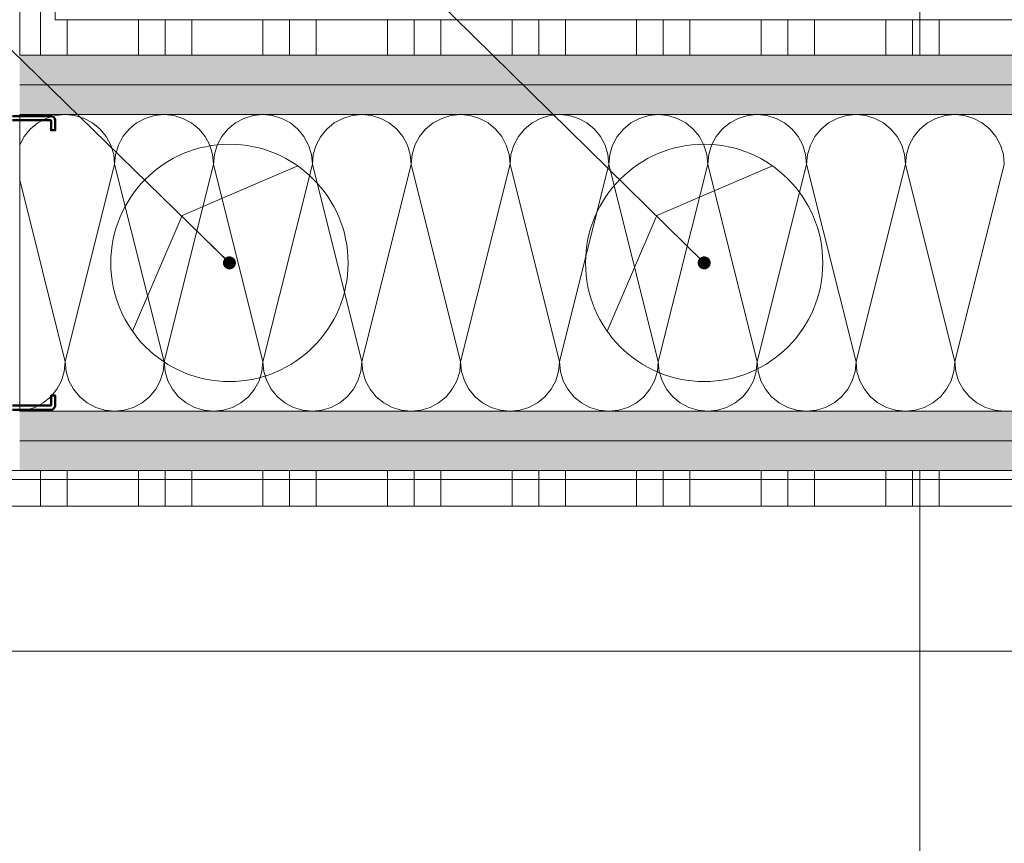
# Model space of a CAD drawing. Header units: metres. Extents: x -3.5 to 65.3, y -10.9 to 16.7.
# Tile 142 of 234: x 44.71 to 45.125, y 3.563 to 3.91. Entities that reach past the tile are written whole.
import ezdxf

# ---------------------------------------------------------------- set-up
doc = ezdxf.new("R2010")
doc.units = ezdxf.units.M
doc.header["$MEASUREMENT"] = 0
doc.linetypes.add('Wipeout_Contour', pattern=[1, 0, -1])
for name, color, linetype in [('102 - Bemaßung_ Beschriftung.Detail_ Ausschnitt', 7, 'Continuous'), ('654 - Abdeckung.Wand Belag', 7, 'Continuous'), ('660 - Unterkonstruktion.Trockenbau', 7, 'Continuous'), ('Abbruch_603 - Struktur.Bodenplatte_ Decke Roh', 7, 'Continuous'), ('Neubau_102 - Bemaßung_ Beschriftung.Detail_ Ausschnitt', 7, 'Continuous'), ('Neubau_603 - Struktur.Bodenplatte_ Decke Roh', 7, 'Continuous'), ('Neubau_606 - Struktur.Wand Innen Ausbau', 7, 'Continuous'), ('Neubau_650 - Abdeckung.Fußboden Aufbau', 7, 'Continuous')]:
    doc.layers.add(name, color=color, linetype=linetype)
doc.styles.add('ERSTELLTER_STIL_1', font='txt')
doc.linetypes.add('Abbruch 1', pattern='A,0,[1,2022.0244.A_L5A-PL07.13_iB_3.OG Detail - WC ( 4.27 - 4.28 )1.Shx,S=0.000793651,R=0,X=0,Y=0],-0.1,0', length=0.1)
doc.dimstyles.new('ERSTELLTER_STIL__1', dxfattribs={"dimtxt": 0.04, "dimasz": 0.02128, "dimexe": 0.18, "dimexo": 0.0625, "dimgap": 0, "dimtad": 1, "dimtih": 1, "dimtoh": 1, "dimzin": 0, "dimdsep": 46, "dimtxsty": 'ERSTELLTER_STIL_1', "dimblk": 'ARROWHEAD_2', "dimblk1": 'ARROWHEAD_2', "dimblk2": 'ARROWHEAD_2', "dimcen": 0.09, "dimse1": 1, "dimse2": 1, "dimclrd": 7, "dimclre": 7, "dimclrt": 7, "dimazin": 0, "dimtfac": 1, "dimtdec": 4, "dimtmove": 0, "dimatfit": 3, "dimfxl": 1, "dimtolj": 1, "dimtzin": 0, "dimarcsym": 0})
doc.dimstyles.new('ERSTELLTER_STIL__3', dxfattribs={"dimtxt": 0.04, "dimasz": 0.02128, "dimexe": 0.18, "dimexo": 0.0625, "dimgap": 0, "dimtad": 1, "dimzin": 0, "dimdsep": 46, "dimtxsty": 'ERSTELLTER_STIL_1', "dimblk": 'ARROWHEAD_2', "dimblk1": 'ARROWHEAD_2', "dimblk2": 'ARROWHEAD_2', "dimcen": 0.09, "dimse1": 1, "dimse2": 1, "dimclrd": 7, "dimclre": 7, "dimclrt": 7, "dimazin": 0, "dimtfac": 1, "dimtdec": 4, "dimtmove": 0, "dimatfit": 3, "dimfxl": 1, "dimtolj": 1, "dimtzin": 0, "dimarcsym": 0})
doc.dimstyles.new('ERSTELLTER_STIL__5', dxfattribs={"dimtxt": 0.04, "dimasz": 0.02128, "dimexe": 0.18, "dimexo": 0.0625, "dimgap": 0, "dimtad": 1, "dimtih": 1, "dimtoh": 1, "dimzin": 0, "dimdsep": 46, "dimtxsty": 'ERSTELLTER_STIL_1', "dimblk": 'ARROWHEAD_2', "dimblk1": 'ARROWHEAD_2', "dimblk2": 'ARROWHEAD_2', "dimcen": 0.09, "dimclrd": 7, "dimclre": 7, "dimclrt": 7, "dimazin": 0, "dimtfac": 1, "dimtdec": 4, "dimtmove": 0, "dimatfit": 3, "dimfxl": 1, "dimtolj": 1, "dimtzin": 0, "dimarcsym": 0})
doc.dimstyles.new('ERSTELLTER_STIL__7', dxfattribs={"dimtxt": 0.18, "dimasz": 0.010944, "dimexe": 0.18, "dimexo": 0.0625, "dimgap": 0, "dimtad": 0, "dimtih": 1, "dimtoh": 1, "dimdec": 4, "dimzin": 0, "dimdsep": 46, "dimcen": 0.09, "dimadec": 0, "dimazin": 0, "dimtfac": 1, "dimtdec": 4, "dimtmove": 0, "dimatfit": 3, "dimldrblk": 'ARROWHEAD_11', "dimfxl": 1, "dimtolj": 1, "dimtzin": 0, "dimarcsym": 0})
pattern_1 = [(45, (0, 0), (-0.0070710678, 0.0070710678), [0, -0.01])]

# ---------------------------------------------------------------- blocks, each defined once
blk = doc.blocks.new('*X1')
at = {"layer": 'Neubau_606 - Struktur.Wand Innen Ausbau', "color": 7, "linetype": 'Continuous', "lineweight": 5}
for p, q in [((44.7212, 3.86841), (44.71759, 3.86649)), ((44.7251, 3.8696), (44.7212, 3.86841)), ((44.72917, 3.87), (44.7251, 3.8696)), ((44.73323, 3.8696), (44.72917, 3.87)), ((44.73714, 3.86841), (44.73323, 3.8696)), ((44.74074, 3.86649), (44.73714, 3.86841)), ((44.76286, 3.86841), (44.75926, 3.86649)), ((44.76677, 3.8696), (44.76286, 3.86841)), ((44.77084, 3.87), (44.76677, 3.8696)), ((44.7749, 3.8696), (44.77084, 3.87)), ((44.77881, 3.86841), (44.7749, 3.8696)), ((44.78241, 3.86649), (44.77881, 3.86841)), ((44.80453, 3.86841), (44.80093, 3.86649)), ((44.80844, 3.8696), (44.80453, 3.86841)), ((44.8125, 3.87), (44.80844, 3.8696)), ((44.81657, 3.8696), (44.8125, 3.87)), ((44.82047, 3.86841), (44.81657, 3.8696)), ((44.82408, 3.86649), (44.82047, 3.86841)), ((44.8462, 3.86841), (44.84259, 3.86649)), ((44.8501, 3.8696), (44.8462, 3.86841)), ((44.85417, 3.87), (44.8501, 3.8696)), ((44.85823, 3.8696), (44.85417, 3.87)), ((44.86214, 3.86841), (44.85823, 3.8696)), ((44.86574, 3.86649), (44.86214, 3.86841)), ((44.88786, 3.86841), (44.88426, 3.86649)), ((44.89177, 3.8696), (44.88786, 3.86841)), ((44.89584, 3.87), (44.89177, 3.8696)), ((44.8999, 3.8696), (44.89584, 3.87)), ((44.90381, 3.86841), (44.8999, 3.8696)), ((44.90741, 3.86649), (44.90381, 3.86841)), ((44.92953, 3.86841), (44.92593, 3.86649)), ((44.93344, 3.8696), (44.92953, 3.86841)), ((44.9375, 3.87), (44.93344, 3.8696)), ((44.94157, 3.8696), (44.9375, 3.87)), ((44.94547, 3.86841), (44.94157, 3.8696)), ((44.94908, 3.86649), (44.94547, 3.86841)), ((44.9712, 3.86841), (44.96759, 3.86649)), ((44.9751, 3.8696), (44.9712, 3.86841)), ((44.97917, 3.87), (44.9751, 3.8696)), ((44.98323, 3.8696), (44.97917, 3.87)), ((44.98714, 3.86841), (44.98323, 3.8696)), ((44.99074, 3.86649), (44.98714, 3.86841)), ((45.01286, 3.86841), (45.00926, 3.86649)), ((45.01677, 3.8696), (45.01286, 3.86841)), ((45.02084, 3.87), (45.01677, 3.8696)), ((45.0249, 3.8696), (45.02084, 3.87)), ((45.02881, 3.86841), (45.0249, 3.8696)), ((45.03241, 3.86649), (45.02881, 3.86841)), ((45.05453, 3.86841), (45.05093, 3.86649)), ((45.05844, 3.8696), (45.05453, 3.86841)), ((45.0625, 3.87), (45.05844, 3.8696)), ((45.06657, 3.8696), (45.0625, 3.87)), ((45.07047, 3.86841), (45.06657, 3.8696)), ((45.07408, 3.86649), (45.07047, 3.86841)), ((45.0962, 3.86841), (45.09259, 3.86649)), ((45.1001, 3.8696), (45.0962, 3.86841)), ((45.10417, 3.87), (45.1001, 3.8696)), ((45.10823, 3.8696), (45.10417, 3.87)), ((45.11214, 3.86841), (45.10823, 3.8696)), ((45.11574, 3.86649), (45.11214, 3.86841)), ((44.71444, 3.8639), (44.71185, 3.86074)), ((44.71759, 3.86649), (44.71444, 3.8639)), ((44.7439, 3.8639), (44.74074, 3.86649)), ((44.74649, 3.86074), (44.7439, 3.8639)), ((44.7561, 3.8639), (44.75351, 3.86074)), ((44.75926, 3.86649), (44.7561, 3.8639)), ((44.78557, 3.8639), (44.78241, 3.86649)), ((44.78816, 3.86074), (44.78557, 3.8639)), ((44.79777, 3.8639), (44.79518, 3.86074)), ((44.80093, 3.86649), (44.79777, 3.8639)), ((44.82723, 3.8639), (44.82408, 3.86649)), ((44.82982, 3.86074), (44.82723, 3.8639)), ((44.83944, 3.8639), (44.83685, 3.86074)), ((44.84259, 3.86649), (44.83944, 3.8639)), ((44.8689, 3.8639), (44.86574, 3.86649)), ((44.87149, 3.86074), (44.8689, 3.8639)), ((44.8811, 3.8639), (44.87851, 3.86074)), ((44.88426, 3.86649), (44.8811, 3.8639)), ((44.91057, 3.8639), (44.90741, 3.86649)), ((44.91316, 3.86074), (44.91057, 3.8639)), ((44.92277, 3.8639), (44.92018, 3.86074)), ((44.92593, 3.86649), (44.92277, 3.8639)), ((44.95223, 3.8639), (44.94908, 3.86649)), ((44.95482, 3.86074), (44.95223, 3.8639)), ((44.96444, 3.8639), (44.96185, 3.86074)), ((44.96759, 3.86649), (44.96444, 3.8639)), ((44.9939, 3.8639), (44.99074, 3.86649)), ((44.99649, 3.86074), (44.9939, 3.8639)), ((45.0061, 3.8639), (45.00351, 3.86074)), ((45.00926, 3.86649), (45.0061, 3.8639)), ((45.03557, 3.8639), (45.03241, 3.86649)), ((45.03816, 3.86074), (45.03557, 3.8639)), ((45.04777, 3.8639), (45.04518, 3.86074)), ((45.05093, 3.86649), (45.04777, 3.8639)), ((45.07723, 3.8639), (45.07408, 3.86649)), ((45.07982, 3.86074), (45.07723, 3.8639)), ((45.08944, 3.8639), (45.08685, 3.86074)), ((45.09259, 3.86649), (45.08944, 3.8639)), ((45.1189, 3.8639), (45.11574, 3.86649)), ((45.12149, 3.86074), (45.1189, 3.8639)), ((44.71185, 3.86074), (44.70999, 3.85726)), ((44.74842, 3.85714), (44.74649, 3.86074)), ((44.75351, 3.86074), (44.75159, 3.85714)), ((44.79008, 3.85714), (44.78816, 3.86074)), ((44.79518, 3.86074), (44.79325, 3.85714)), ((44.83175, 3.85714), (44.82982, 3.86074)), ((44.83685, 3.86074), (44.83492, 3.85714)), ((44.87342, 3.85714), (44.87149, 3.86074)), ((44.87851, 3.86074), (44.87659, 3.85714)), ((44.91508, 3.85714), (44.91316, 3.86074)), ((44.92018, 3.86074), (44.91825, 3.85714)), ((44.95675, 3.85714), (44.95482, 3.86074)), ((44.96185, 3.86074), (44.95992, 3.85714)), ((44.99842, 3.85714), (44.99649, 3.86074)), ((45.00351, 3.86074), (45.00159, 3.85714)), ((45.04008, 3.85714), (45.03816, 3.86074)), ((45.04518, 3.86074), (45.04325, 3.85714)), ((45.08175, 3.85714), (45.07982, 3.86074)), ((45.08685, 3.86074), (45.08492, 3.85714)), ((45.12342, 3.85714), (45.12149, 3.86074)), ((44.7496, 3.85323), (44.74842, 3.85714)), ((44.75159, 3.85714), (44.7504, 3.85323)), ((44.79127, 3.85323), (44.79008, 3.85714)), ((44.79325, 3.85714), (44.79207, 3.85323)), ((44.83294, 3.85323), (44.83175, 3.85714)), ((44.83492, 3.85714), (44.83374, 3.85323)), ((44.8746, 3.85323), (44.87342, 3.85714)), ((44.87659, 3.85714), (44.8754, 3.85323)), ((44.91627, 3.85323), (44.91508, 3.85714)), ((44.91825, 3.85714), (44.91707, 3.85323)), ((44.95794, 3.85323), (44.95675, 3.85714)), ((44.95992, 3.85714), (44.95874, 3.85323)), ((44.9996, 3.85323), (44.99842, 3.85714)), ((45.00159, 3.85714), (45.0004, 3.85323)), ((45.04127, 3.85323), (45.04008, 3.85714)), ((45.04325, 3.85714), (45.04207, 3.85323)), ((45.08294, 3.85323), (45.08175, 3.85714)), ((45.08492, 3.85714), (45.08374, 3.85323)), ((45.1246, 3.85323), (45.12342, 3.85714)), ((44.75, 3.84916), (44.7496, 3.85323)), ((44.7504, 3.85323), (44.75, 3.84916)), ((44.79167, 3.84916), (44.79127, 3.85323)), ((44.79207, 3.85323), (44.79167, 3.84916)), ((44.83334, 3.84916), (44.83294, 3.85323)), ((44.83374, 3.85323), (44.83334, 3.84916)), ((44.875, 3.84916), (44.8746, 3.85323)), ((44.8754, 3.85323), (44.875, 3.84916)), ((44.91667, 3.84916), (44.91627, 3.85323)), ((44.91707, 3.85323), (44.91667, 3.84916)), ((44.95834, 3.84916), (44.95794, 3.85323)), ((44.95874, 3.85323), (44.95834, 3.84916)), ((45, 3.84916), (44.9996, 3.85323)), ((45.0004, 3.85323), (45, 3.84916)), ((45.04167, 3.84916), (45.04127, 3.85323)), ((45.04207, 3.85323), (45.04167, 3.84916)), ((45.08334, 3.84916), (45.08294, 3.85323)), ((45.08374, 3.85323), (45.08334, 3.84916)), ((45.125, 3.84916), (45.1246, 3.85323)), ((44.75, 3.84916), (44.72917, 3.76583)), ((44.75, 3.84916), (44.77084, 3.76583)), ((44.79167, 3.84916), (44.77084, 3.76583)), ((44.79167, 3.84916), (44.8125, 3.76583)), ((44.83334, 3.84916), (44.8125, 3.76583)), ((44.83334, 3.84916), (44.85417, 3.76583)), ((44.875, 3.84916), (44.85417, 3.76583)), ((44.875, 3.84916), (44.89584, 3.76583)), ((44.91667, 3.84916), (44.89584, 3.76583)), ((44.91667, 3.84916), (44.9375, 3.76583)), ((44.95834, 3.84916), (44.9375, 3.76583)), ((44.95834, 3.84916), (44.97917, 3.76583)), ((45, 3.84916), (44.97917, 3.76583)), ((45, 3.84916), (45.02084, 3.76583)), ((45.04167, 3.84916), (45.02084, 3.76583)), ((45.04167, 3.84916), (45.0625, 3.76583)), ((45.08334, 3.84916), (45.0625, 3.76583)), ((45.08334, 3.84916), (45.10417, 3.76583)), ((45.125, 3.84916), (45.10417, 3.76583)), ((44.70999, 3.84256), (44.72917, 3.76583)), ((44.72877, 3.76177), (44.72917, 3.76583)), ((44.72917, 3.76583), (44.72957, 3.76177)), ((44.77044, 3.76177), (44.77084, 3.76583)), ((44.77084, 3.76583), (44.77124, 3.76177)), ((44.8121, 3.76177), (44.8125, 3.76583)), ((44.8125, 3.76583), (44.8129, 3.76177)), ((44.85377, 3.76177), (44.85417, 3.76583)), ((44.85417, 3.76583), (44.85457, 3.76177)), ((44.89544, 3.76177), (44.89584, 3.76583)), ((44.89584, 3.76583), (44.89624, 3.76177)), ((44.9371, 3.76177), (44.9375, 3.76583)), ((44.9375, 3.76583), (44.9379, 3.76177)), ((44.97877, 3.76177), (44.97917, 3.76583)), ((44.97917, 3.76583), (44.97957, 3.76177)), ((45.02044, 3.76177), (45.02084, 3.76583)), ((45.02084, 3.76583), (45.02124, 3.76177)), ((45.0621, 3.76177), (45.0625, 3.76583)), ((45.0625, 3.76583), (45.0629, 3.76177)), ((45.10377, 3.76177), (45.10417, 3.76583)), ((45.10417, 3.76583), (45.10457, 3.76177)), ((44.72758, 3.75786), (44.72877, 3.76177)), ((44.72957, 3.76177), (44.73075, 3.75786)), ((44.76925, 3.75786), (44.77044, 3.76177)), ((44.77124, 3.76177), (44.77242, 3.75786)), ((44.81092, 3.75786), (44.8121, 3.76177)), ((44.8129, 3.76177), (44.81409, 3.75786)), ((44.85258, 3.75786), (44.85377, 3.76177)), ((44.85457, 3.76177), (44.85575, 3.75786)), ((44.89425, 3.75786), (44.89544, 3.76177)), ((44.89624, 3.76177), (44.89742, 3.75786)), ((44.93592, 3.75786), (44.9371, 3.76177)), ((44.9379, 3.76177), (44.93909, 3.75786)), ((44.97758, 3.75786), (44.97877, 3.76177)), ((44.97957, 3.76177), (44.98075, 3.75786)), ((45.01925, 3.75786), (45.02044, 3.76177)), ((45.02124, 3.76177), (45.02242, 3.75786)), ((45.06092, 3.75786), (45.0621, 3.76177)), ((45.0629, 3.76177), (45.06409, 3.75786)), ((45.10258, 3.75786), (45.10377, 3.76177)), ((45.10457, 3.76177), (45.10575, 3.75786)), ((44.72566, 3.75426), (44.72758, 3.75786)), ((44.73075, 3.75786), (44.73268, 3.75426)), ((44.76732, 3.75426), (44.76925, 3.75786)), ((44.77242, 3.75786), (44.77435, 3.75426)), ((44.80899, 3.75426), (44.81092, 3.75786)), ((44.81409, 3.75786), (44.81601, 3.75426)), ((44.85066, 3.75426), (44.85258, 3.75786)), ((44.85575, 3.75786), (44.85768, 3.75426)), ((44.89232, 3.75426), (44.89425, 3.75786)), ((44.89742, 3.75786), (44.89935, 3.75426)), ((44.93399, 3.75426), (44.93592, 3.75786)), ((44.93909, 3.75786), (44.94101, 3.75426)), ((44.97566, 3.75426), (44.97758, 3.75786)), ((44.98075, 3.75786), (44.98268, 3.75426)), ((45.01732, 3.75426), (45.01925, 3.75786)), ((45.02242, 3.75786), (45.02435, 3.75426)), ((45.05899, 3.75426), (45.06092, 3.75786)), ((45.06409, 3.75786), (45.06601, 3.75426)), ((45.10066, 3.75426), (45.10258, 3.75786)), ((45.10575, 3.75786), (45.10768, 3.75426)), ((44.72307, 3.7511), (44.72566, 3.75426)), ((44.73268, 3.75426), (44.73527, 3.7511)), ((44.76473, 3.7511), (44.76732, 3.75426)), ((44.77435, 3.75426), (44.77694, 3.7511)), ((44.8064, 3.7511), (44.80899, 3.75426)), ((44.81601, 3.75426), (44.8186, 3.7511)), ((44.84807, 3.7511), (44.85066, 3.75426)), ((44.85768, 3.75426), (44.86027, 3.7511)), ((44.88973, 3.7511), (44.89232, 3.75426)), ((44.89935, 3.75426), (44.90194, 3.7511)), ((44.9314, 3.7511), (44.93399, 3.75426)), ((44.94101, 3.75426), (44.9436, 3.7511)), ((44.97307, 3.7511), (44.97566, 3.75426)), ((44.98268, 3.75426), (44.98527, 3.7511)), ((45.01473, 3.7511), (45.01732, 3.75426)), ((45.02435, 3.75426), (45.02694, 3.7511)), ((45.0564, 3.7511), (45.05899, 3.75426)), ((45.06601, 3.75426), (45.0686, 3.7511)), ((45.09807, 3.7511), (45.10066, 3.75426)), ((45.10768, 3.75426), (45.11027, 3.7511)), ((44.71631, 3.74658), (44.71991, 3.74851)), ((44.71991, 3.74851), (44.72307, 3.7511)), ((44.73527, 3.7511), (44.73843, 3.74851)), ((44.73843, 3.74851), (44.74203, 3.74658)), ((44.75797, 3.74658), (44.76158, 3.74851)), ((44.76158, 3.74851), (44.76473, 3.7511)), ((44.77694, 3.7511), (44.78009, 3.74851)), ((44.78009, 3.74851), (44.7837, 3.74658)), ((44.79964, 3.74658), (44.80324, 3.74851)), ((44.80324, 3.74851), (44.8064, 3.7511)), ((44.8186, 3.7511), (44.82176, 3.74851)), ((44.82176, 3.74851), (44.82536, 3.74658)), ((44.84131, 3.74658), (44.84491, 3.74851)), ((44.84491, 3.74851), (44.84807, 3.7511)), ((44.86027, 3.7511), (44.86343, 3.74851)), ((44.86343, 3.74851), (44.86703, 3.74658)), ((44.88297, 3.74658), (44.88658, 3.74851)), ((44.88658, 3.74851), (44.88973, 3.7511)), ((44.90194, 3.7511), (44.90509, 3.74851)), ((44.90509, 3.74851), (44.9087, 3.74658)), ((44.92464, 3.74658), (44.92824, 3.74851)), ((44.92824, 3.74851), (44.9314, 3.7511)), ((44.9436, 3.7511), (44.94676, 3.74851)), ((44.94676, 3.74851), (44.95036, 3.74658)), ((44.96631, 3.74658), (44.96991, 3.74851)), ((44.96991, 3.74851), (44.97307, 3.7511)), ((44.98527, 3.7511), (44.98843, 3.74851)), ((44.98843, 3.74851), (44.99203, 3.74658)), ((45.00797, 3.74658), (45.01158, 3.74851)), ((45.01158, 3.74851), (45.01473, 3.7511)), ((45.02694, 3.7511), (45.03009, 3.74851)), ((45.03009, 3.74851), (45.0337, 3.74658)), ((45.04964, 3.74658), (45.05324, 3.74851)), ((45.05324, 3.74851), (45.0564, 3.7511)), ((45.0686, 3.7511), (45.07176, 3.74851)), ((45.07176, 3.74851), (45.07536, 3.74658)), ((45.09131, 3.74658), (45.09491, 3.74851)), ((45.09491, 3.74851), (45.09807, 3.7511)), ((45.11027, 3.7511), (45.11343, 3.74851)), ((45.11343, 3.74851), (45.11703, 3.74658)), ((44.70999, 3.74516), (44.7124, 3.7454)), ((44.7124, 3.7454), (44.71631, 3.74658)), ((44.74203, 3.74658), (44.74594, 3.7454)), ((44.74594, 3.7454), (44.75, 3.745)), ((44.75, 3.745), (44.75407, 3.7454)), ((44.75407, 3.7454), (44.75797, 3.74658)), ((44.7837, 3.74658), (44.7876, 3.7454)), ((44.7876, 3.7454), (44.79167, 3.745)), ((44.79167, 3.745), (44.79573, 3.7454)), ((44.79573, 3.7454), (44.79964, 3.74658)), ((44.82536, 3.74658), (44.82927, 3.7454)), ((44.82927, 3.7454), (44.83334, 3.745)), ((44.83334, 3.745), (44.8374, 3.7454)), ((44.8374, 3.7454), (44.84131, 3.74658)), ((44.86703, 3.74658), (44.87094, 3.7454)), ((44.87094, 3.7454), (44.875, 3.745)), ((44.875, 3.745), (44.87907, 3.7454)), ((44.87907, 3.7454), (44.88297, 3.74658)), ((44.9087, 3.74658), (44.9126, 3.7454)), ((44.9126, 3.7454), (44.91667, 3.745)), ((44.91667, 3.745), (44.92073, 3.7454)), ((44.92073, 3.7454), (44.92464, 3.74658)), ((44.95036, 3.74658), (44.95427, 3.7454)), ((44.95427, 3.7454), (44.95834, 3.745)), ((44.95834, 3.745), (44.9624, 3.7454)), ((44.9624, 3.7454), (44.96631, 3.74658)), ((44.99203, 3.74658), (44.99594, 3.7454)), ((44.99594, 3.7454), (45, 3.745)), ((45, 3.745), (45.00407, 3.7454)), ((45.00407, 3.7454), (45.00797, 3.74658)), ((45.0337, 3.74658), (45.0376, 3.7454)), ((45.0376, 3.7454), (45.04167, 3.745)), ((45.04167, 3.745), (45.04573, 3.7454)), ((45.04573, 3.7454), (45.04964, 3.74658)), ((45.07536, 3.74658), (45.07927, 3.7454)), ((45.07927, 3.7454), (45.08334, 3.745)), ((45.08334, 3.745), (45.0874, 3.7454)), ((45.0874, 3.7454), (45.09131, 3.74658)), ((45.11703, 3.74658), (45.12094, 3.7454)), ((45.12094, 3.7454), (45.125, 3.745))]:
    blk.add_line(p, q, dxfattribs=at)
blk = doc.blocks.new('*X117')
at = {"layer": '654 - Abdeckung.Wand Belag', "color": 7, "linetype": 'Continuous', "lineweight": 5}
for p, q in [((44.71875, 3.72), (44.71875, 3.705)), ((44.73, 3.72), (44.73, 3.705)), ((44.76, 3.72), (44.76, 3.705)), ((44.77125, 3.72), (44.77125, 3.705)), ((44.7825, 3.72), (44.7825, 3.705)), ((44.8125, 3.72), (44.8125, 3.705)), ((44.82375, 3.72), (44.82375, 3.705)), ((44.835, 3.72), (44.835, 3.705)), ((44.865, 3.72), (44.865, 3.705)), ((44.87625, 3.72), (44.87625, 3.705)), ((44.8875, 3.72), (44.8875, 3.705)), ((44.9175, 3.72), (44.9175, 3.705)), ((44.92875, 3.72), (44.92875, 3.705)), ((44.94, 3.72), (44.94, 3.705)), ((44.97, 3.72), (44.97, 3.705)), ((44.98125, 3.72), (44.98125, 3.705)), ((44.9925, 3.72), (44.9925, 3.705)), ((45.0225, 3.72), (45.0225, 3.705)), ((45.03375, 3.72), (45.03375, 3.705)), ((45.045, 3.72), (45.045, 3.705)), ((45.075, 3.72), (45.075, 3.705)), ((45.08625, 3.72), (45.08625, 3.705)), ((45.0975, 3.72), (45.0975, 3.705)), ((44.6775, 3.71625), (44.73, 3.71625)), ((44.73, 3.71625), (44.7825, 3.71625)), ((44.7825, 3.71625), (44.835, 3.71625)), ((44.835, 3.71625), (44.8875, 3.71625)), ((44.8875, 3.71625), (44.94, 3.71625)), ((44.94, 3.71625), (44.9925, 3.71625)), ((44.9925, 3.71625), (45.045, 3.71625)), ((45.045, 3.71625), (45.0975, 3.71625)), ((45.0975, 3.71625), (45.15, 3.71625)), ((44.6775, 3.705), (44.73, 3.705)), ((44.73, 3.705), (44.7825, 3.705)), ((44.7825, 3.705), (44.835, 3.705)), ((44.835, 3.705), (44.8875, 3.705)), ((44.8875, 3.705), (44.94, 3.705)), ((44.94, 3.705), (44.9925, 3.705)), ((44.9925, 3.705), (45.045, 3.705)), ((45.045, 3.705), (45.0975, 3.705)), ((45.0975, 3.705), (45.15, 3.705))]:
    blk.add_line(p, q, dxfattribs=at)
blk = doc.blocks.new('*X121')
at = {"layer": '654 - Abdeckung.Wand Belag', "color": 7, "linetype": 'Continuous', "lineweight": 5}
blk.add_line((44.71875, 3.90376), (44.71875, 3.895), dxfattribs=at)
blk = doc.blocks.new('*X122')
at = {"layer": '654 - Abdeckung.Wand Belag', "color": 7, "linetype": 'Continuous', "lineweight": 5}
blk.add_line((44.71875, 3.91), (44.71875, 3.90376), dxfattribs=at)
blk = doc.blocks.new('*X123')
at = {"layer": '654 - Abdeckung.Wand Belag', "color": 7, "linetype": 'Continuous', "lineweight": 5}
blk.add_line((44.71875, 3.9375), (44.71875, 3.91), dxfattribs=at)
blk = doc.blocks.new('*X130')
at = {"layer": '654 - Abdeckung.Wand Belag', "color": 7, "linetype": 'Continuous', "lineweight": 5}
for p, q in [((44.73, 3.91), (44.73, 3.895)), ((44.76, 3.91), (44.76, 3.895)), ((44.77125, 3.91), (44.77125, 3.895)), ((44.7825, 3.91), (44.7825, 3.895)), ((44.8125, 3.91), (44.8125, 3.895)), ((44.82375, 3.91), (44.82375, 3.895)), ((44.835, 3.91), (44.835, 3.895)), ((44.865, 3.91), (44.865, 3.895)), ((44.87625, 3.91), (44.87625, 3.895)), ((44.8875, 3.91), (44.8875, 3.895)), ((44.9175, 3.91), (44.9175, 3.895)), ((44.92875, 3.91), (44.92875, 3.895)), ((44.94, 3.91), (44.94, 3.895)), ((44.97, 3.91), (44.97, 3.895)), ((44.98125, 3.91), (44.98125, 3.895)), ((44.9925, 3.91), (44.9925, 3.895)), ((45.0225, 3.91), (45.0225, 3.895)), ((45.03375, 3.91), (45.03375, 3.895)), ((45.045, 3.91), (45.045, 3.895)), ((45.075, 3.91), (45.075, 3.895)), ((45.08625, 3.91), (45.08625, 3.895)), ((45.0975, 3.91), (45.0975, 3.895))]:
    blk.add_line(p, q, dxfattribs=at)
blk = doc.blocks.new('*D246')
at = {"layer": '102 - Bemaßung_ Beschriftung.Detail_ Ausschnitt', "color": 7, "linetype": 'Continuous', "lineweight": 5}
for p, q in [((45.346, 4.41808), (45.374, 4.40191)), ((45.381, 4.41), (45.339, 4.41)), ((45.36, 3.895), (45.36, 4.41)), ((45.346, 3.90308), (45.374, 3.88691)), ((45.381, 3.895), (45.339, 3.895)), ((45.36, 3.88131), (45.36, 3.895))]:
    blk.add_line(p, q, dxfattribs=at)
at = {"layer": '102 - Bemaßung_ Beschriftung.Detail_ Ausschnitt', "color": 7, "lineweight": 5, "insert": (45.35266, 4.11213), "char_height": 0.04, "attachment_point": 7, "rotation": 90, "style": 'ERSTELLTER_STIL_1'}
blk.add_mtext('\\A1;{\\pql;\\fArial|b0|i0|c0|p38;51\\fArial|b0|i0|c0|p38;\\A1{\\H.66x;\\S5^  ;}}', dxfattribs=at)
blk = doc.blocks.new('ARROWHEAD_2')
at = {"color": 0, "linetype": 'Continuous', "lineweight": 0}
for p, q in [((-0.378, -0.655), (0.378, 0.655)), ((0, 0), (-1, 0))]:
    blk.add_line(p, q, dxfattribs=at)
blk = doc.blocks.new('*D312')
at = {"layer": '102 - Bemaßung_ Beschriftung.Detail_ Ausschnitt', "color": 7, "linetype": 'Continuous', "lineweight": 5}
for p, q in [((45.46, 5.76), (45.46, 5.77369)), ((45.474, 5.75192), (45.446, 5.76808)), ((45.481, 5.76), (45.439, 5.76)), ((45.46, 3.895), (45.46, 5.76)), ((45.446, 3.90308), (45.474, 3.88691)), ((45.481, 3.895), (45.439, 3.895)), ((45.46, 3.88131), (45.46, 3.895))]:
    blk.add_line(p, q, dxfattribs=at)
at = {"layer": '102 - Bemaßung_ Beschriftung.Detail_ Ausschnitt', "color": 7, "lineweight": 5, "insert": (45.45976, 4.76427), "char_height": 0.04, "attachment_point": 7, "rotation": 90, "style": 'ERSTELLTER_STIL_1'}
blk.add_mtext('\\A1;{\\pql;\\fArial|b0|i0|c0|p38;1,86\\fArial|b0|i0|c0|p38;\\A1{\\H.66x;\\S5^  ;}}', dxfattribs=at)
blk = doc.blocks.new('*D349')
at = {"layer": '102 - Bemaßung_ Beschriftung.Detail_ Ausschnitt', "color": 7, "linetype": 'Continuous', "lineweight": 5}
for p, q in [((44.63499, 4.8536), (44.63499, 4.8956)), ((44.70999, 4.8536), (44.70999, 4.8956)), ((44.64307, 4.8886), (44.6269, 4.8606)), ((44.7019, 4.8606), (44.71807, 4.8886)), ((44.44499, 4.8746), (44.63499, 4.8746)), ((44.63499, 4.8746), (44.70999, 4.8746)), ((44.70999, 4.8746), (44.72368, 4.8746))]:
    blk.add_line(p, q, dxfattribs=at)
at = {"layer": '102 - Bemaßung_ Beschriftung.Detail_ Ausschnitt', "color": 7, "lineweight": 5, "insert": (44.64729, 4.88217), "char_height": 0.04, "attachment_point": 7, "style": 'ERSTELLTER_STIL_1'}
blk.add_mtext('\\A1;{\\pql;\\fArial|b0|i0|c0|p38;7\\fArial|b0|i0|c0|p38;\\A1{\\H.66x;\\S5^  ;}}', dxfattribs=at)
at = {"color": 254, "linetype": 'Wipeout_Contour', "lineweight": 0, "ltscale": 179.773673}
blk.add_wipeout([(44.63979, 4.8751), (44.70518, 4.8751), (44.70518, 4.9301), (44.63979, 4.9301)], dxfattribs=at).dxf.layer = '102 - Bemaßung_ Beschriftung.Detail_ Ausschnitt'
blk = doc.blocks.new('*D385')
at = {"layer": '102 - Bemaßung_ Beschriftung.Detail_ Ausschnitt', "color": 7, "linetype": 'Continuous', "lineweight": 5}
for p, q in [((45.79502, 4.2455), (45.79502, 4.25919)), ((45.80902, 4.23742), (45.78102, 4.25359)), ((45.81602, 4.2455), (45.77402, 4.2455)), ((45.79502, 3.895), (45.79502, 4.2455)), ((45.78102, 3.90308), (45.80902, 3.88691)), ((45.81602, 3.895), (45.77402, 3.895)), ((45.79502, 3.88131), (45.79502, 3.895))]:
    blk.add_line(p, q, dxfattribs=at)
at = {"layer": '102 - Bemaßung_ Beschriftung.Detail_ Ausschnitt', "color": 7, "lineweight": 5, "insert": (45.78771, 4.01986), "char_height": 0.04, "attachment_point": 7, "rotation": 90, "style": 'ERSTELLTER_STIL_1'}
blk.add_mtext('\\A1;{\\pql;\\fArial|b0|i0|c0|p38;35\\fArial|b0|i0|c0|p38;\\A1{\\H.66x;\\S05^  ;}}', dxfattribs=at)
blk = doc.blocks.new('*D421')
at = {"layer": '102 - Bemaßung_ Beschriftung.Detail_ Ausschnitt', "color": 7, "linetype": 'Continuous', "lineweight": 5}
for p, q in [((43.74499, 3.38594), (43.74499, 3.89)), ((47.26997, 3.38594), (47.26997, 3.42794)), ((43.75307, 3.42094), (43.73691, 3.39294)), ((47.27806, 3.42094), (47.26189, 3.39294)), ((43.74499, 3.40694), (47.26997, 3.40694))]:
    blk.add_line(p, q, dxfattribs=at)
at = {"color": 254, "linetype": 'Wipeout_Contour', "lineweight": 0, "ltscale": 182.558403}
blk.add_wipeout([(45.43675, 3.40744), (45.57821, 3.40744), (45.57821, 3.46244), (45.43675, 3.46244)], dxfattribs=at).dxf.layer = '102 - Bemaßung_ Beschriftung.Detail_ Ausschnitt'
at = {"layer": '102 - Bemaßung_ Beschriftung.Detail_ Ausschnitt', "color": 7, "lineweight": 5, "insert": (45.44425, 3.40718), "char_height": 0.04, "attachment_point": 7, "style": 'ERSTELLTER_STIL_1'}
blk.add_mtext('\\A1;{\\pql;\\fArial|b0|i0|c0|p38;3,52\\fArial|b0|i0|c0|p38;\\A1{\\H.66x;\\S5^  ;}}', dxfattribs=at)
blk = doc.blocks.new('ARROWHEAD_11')
at = {"color": 0, "linetype": 'Continuous', "lineweight": 0}
blk.add_line((0, 0), (-1, 0), dxfattribs=at)
at = {"color": 0, "linetype": 'Continuous', "lineweight": 0, "const_width": 0.25, "flags": 128}
blk.add_lwpolyline([(-0.125, 0, 1), (0.125, 0, 1)], format="xyb", close=True, dxfattribs=at)

msp = doc.modelspace()

# ---------------------------------------------------------------- hatches: boundary and pattern name
at = {"layer": 'Neubau_606 - Struktur.Wand Innen Ausbau', "linetype": 'Continuous', "lineweight": 0, "true_color": 0x000000}
h = msp.add_hatch(dxfattribs=at)
h.set_pattern_fill('Gips_0001', color=18, style=0, pattern_type=2)
h.set_pattern_definition(pattern_1)
h.paths.add_polyline_path([(44.70999, 3.895), (44.70999, 3.8825), (45.85999, 3.8825), (45.85999, 3.895)])
h = msp.add_hatch(dxfattribs=at)
h.set_pattern_fill('Gips_0001', color=18, style=0, pattern_type=2)
h.set_pattern_definition(pattern_1)
h.paths.add_polyline_path([(44.70999, 3.8825), (44.70999, 3.87), (45.85999, 3.87), (45.85999, 3.8825)])
h = msp.add_hatch(dxfattribs=at)
h.set_pattern_fill('Gips_0001', color=18, style=0, pattern_type=2)
h.set_pattern_definition(pattern_1)
h.paths.add_polyline_path([(44.70999, 3.745), (44.70999, 3.7325), (45.85999, 3.7325), (45.85999, 3.745)])
h = msp.add_hatch(dxfattribs=at)
h.set_pattern_fill('Gips_0001', color=18, style=0, pattern_type=2)
h.set_pattern_definition(pattern_1)
h.paths.add_polyline_path([(44.69749, 3.7325), (44.70999, 3.72), (44.70999, 3.7325)])
h = msp.add_hatch(dxfattribs=at)
h.set_pattern_fill('Gips_0001', color=18, style=0, pattern_type=2)
h.set_pattern_definition(pattern_1)
h.paths.add_polyline_path([(44.70999, 3.7325), (44.70999, 3.72), (45.85999, 3.72), (45.85999, 3.7325)])
at = {"layer": 'Neubau_650 - Abdeckung.Fußboden Aufbau', "linetype": 'Continuous', "lineweight": 13, "true_color": 0xafafaf}
h = msp.add_hatch(dxfattribs=at)
h.set_pattern_fill('Raster_60x60_Fuge_2mm_0001', color=253, style=0, pattern_type=2)
h.set_pattern_definition([(0, (46.29297, 4.8475), (0, 0.602), []), (90, (46.29297, 4.8475), (-0.602, 0), [])])
h.paths.add_polyline_path([(46.84499, 5.76), (44.70999, 5.76), (44.70999, 3.895), (45.85999, 3.895), (45.85999, 3.72), (46.74499, 3.72), (46.74499, 3.895), (46.84499, 3.895)])
h = msp.add_hatch(dxfattribs=at)
h.set_pattern_fill('Raster_60x60_Fuge_2mm_0001', color=253, style=0, pattern_type=2)
h.set_pattern_definition([(0, (46.29297, 3.6435), (0, 0.602), []), (90, (46.29297, 3.6435), (-0.602, 0), [])])
h.paths.add_polyline_path([(43.96499, 0.255), (47.16999, 0.255), (47.16999, 0.70998), (47.26997, 0.70998), (47.26997, 3.72), (43.96499, 3.72)])

# ---------------------------------------------------------------- linework, layer by layer
at = {"layer": '654 - Abdeckung.Wand Belag', "color": 7, "linetype": 'Continuous', "lineweight": 5, "flags": 128}
for points in [[(44.72499, 3.91), (44.72499, 5.745)], [(45.82999, 3.91), (44.72499, 3.91)], [(44.70999, 3.895), (44.72499, 3.895)], [(44.72499, 3.895), (45.82999, 3.895)], [(45.82999, 3.72), (43.96499, 3.72)], [(43.97999, 3.705), (45.82999, 3.705)]]:
    msp.add_lwpolyline(points, dxfattribs=at)
at = {"layer": 'Abbruch_603 - Struktur.Bodenplatte_ Decke Roh', "color": 7, "linetype": 'Abbruch 1', "lineweight": 18}
for centre, start, end in [((44.7984, 3.8075), 90, 180), ((44.7984, 3.8075), 0, 90), ((44.9985, 3.8075), 90, 180), ((44.9985, 3.8075), 0, 90), ((44.7984, 3.8075), 180, 270), ((44.7984, 3.8075), 270, 0), ((44.9985, 3.8075), 180, 270), ((44.9985, 3.8075), 270, 0)]:
    msp.add_arc(centre, 0.05, start, end, dxfattribs=at)
at = {"layer": 'Neubau_603 - Struktur.Bodenplatte_ Decke Roh', "color": 1, "linetype": 'Continuous', "lineweight": 5}
for p, q in [((44.7784, 3.8275), (44.82716, 3.8484)), ((44.9785, 3.8275), (45.02726, 3.8484)), ((44.7575, 3.77873), (44.7784, 3.8275)), ((44.9576, 3.77873), (44.9785, 3.8275))]:
    msp.add_line(p, q, dxfattribs=at)
at = {"layer": 'Neubau_606 - Struktur.Wand Innen Ausbau', "color": 1, "linetype": 'Continuous', "lineweight": 9}
for p, q in [((45.85999, 3.8825), (44.70999, 3.8825)), ((45.85999, 3.7325), (44.70999, 3.7325))]:
    msp.add_line(p, q, dxfattribs=at)
at = {"layer": 'Neubau_606 - Struktur.Wand Innen Ausbau', "color": 1, "linetype": 'Continuous', "lineweight": 13}
for p, q in [((45.85999, 3.87), (44.70999, 3.87)), ((45.85999, 3.745), (44.70999, 3.745))]:
    msp.add_line(p, q, dxfattribs=at)
at = {"layer": 'Neubau_606 - Struktur.Wand Innen Ausbau', "color": 1, "linetype": 'Continuous', "lineweight": 5, "flags": 128}
for points in [[(44.70999, 3.895), (44.70999, 5.09998)], [(44.70999, 3.745), (44.70999, 3.87)], [(44.70999, 3.72), (44.69749, 3.72)]]:
    msp.add_lwpolyline(points, dxfattribs=at)
at = {"layer": 'Neubau_606 - Struktur.Wand Innen Ausbau', "color": 1, "linetype": 'Continuous', "lineweight": 13, "flags": 128}
for points in [[(45.85999, 3.895), (44.70999, 3.895)], [(44.70999, 3.87), (44.70999, 3.745)], [(44.70999, 3.72), (45.85999, 3.72)]]:
    msp.add_lwpolyline(points, dxfattribs=at)
at = {"layer": 'Neubau_650 - Abdeckung.Fußboden Aufbau', "color": 1, "linetype": 'Continuous', "lineweight": 13, "flags": 128}
for points in [[(46.84499, 5.76), (44.70999, 5.76), (44.70999, 3.895), (45.85999, 3.895), (45.85999, 3.72)], [(43.96499, 0.255), (43.96499, 3.72), (45.85999, 3.72)]]:
    msp.add_lwpolyline(points, dxfattribs=at)

# ---------------------------------------------------------------- block references
at = {"layer": '654 - Abdeckung.Wand Belag', "color": 7, "lineweight": 5}
for name in ['*X123', '*X122', '*X130', '*X121', '*X117']:
    msp.add_blockref(name, (0, 0), dxfattribs=at)
at = {"layer": 'Neubau_606 - Struktur.Wand Innen Ausbau', "color": 1, "lineweight": 13}
msp.add_blockref('*X1', (0, 0), dxfattribs=at)

# ---------------------------------------------------------------- dimensions: what is measured, and where the dimension line sits
at = {"layer": '102 - Bemaßung_ Beschriftung.Detail_ Ausschnitt', "color": 7, "linetype": 'Continuous', "lineweight": 5}
for base, p1, p2, picture, middle in [((45.46, 5.76), (44.709987, 3.894998), (44.709987, 5.76), '*D312', (45.432, 4.870247)), ((45.36, 4.4099979), (44.7099868, 3.8949977), (44.6099868, 4.4099979), '*D246', (45.332, 4.1966443))]:
    dim = msp.add_linear_dim(base=base, p1=p1, p2=p2, angle=90, dimstyle='ERSTELLTER_STIL__3', dxfattribs=at)
    dim.commit()
    dim.dimension.update_dxf_attribs({"geometry": picture, "text_midpoint": middle, "dimtype": 160, "text_rotation": 90})

# ---------------------------------------------------------------- next in the draw order: dimensions: what is measured, and where the dimension line sits
dim = msp.add_linear_dim(base=(44.7099867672, 4.8746027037), p1=(44.6349867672, 3.7449976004), p2=(44.7099867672, 3.7199977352), dimstyle='ERSTELLTER_STIL__1', dxfattribs=at)
dim.commit()
dim.dimension.update_dxf_attribs({"geometry": '*D349', "text_midpoint": (44.7165632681, 4.9026027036), "dimtype": 160})

# ---------------------------------------------------------------- next in the draw order: dimensions: what is measured, and where the dimension line sits
dim = msp.add_linear_dim(base=(45.79502, 4.2455), p1=(44.70999, 3.895), p2=(45.69097, 4.2455), angle=90, dimstyle='ERSTELLTER_STIL__3', dxfattribs=at)
dim.commit()
dim.dimension.update_dxf_attribs({"geometry": '*D385', "text_midpoint": (45.76702, 4.11963), "dimtype": 160, "text_rotation": 90})

# ---------------------------------------------------------------- next in the draw order: dimensions: what is measured, and where the dimension line sits
dim = msp.add_linear_dim(base=(47.26997, 3.40694), p1=(43.74499, 3.89), p2=(47.26997, 2.94998), dimstyle='ERSTELLTER_STIL__5', dxfattribs=at)
dim.commit()
dim.dimension.update_dxf_attribs({"geometry": '*D421', "text_midpoint": (45.55023, 3.43494), "dimtype": 160})

# ---------------------------------------------------------------- next in the draw order: linework, layer by layer
at = {"layer": '660 - Unterkonstruktion.Trockenbau', "color": 7, "linetype": 'Continuous', "lineweight": 50, "flags": 128}
for points in [[(44.70694, 3.86765), (44.72299, 3.86765, -0.414214), (44.72324, 3.8674), (44.72324, 3.8634), (44.72499, 3.8634), (44.72499, 3.8674, 0.414214), (44.72299, 3.8694), (44.70694, 3.8694, 0.267949)], [(44.70694, 3.7456), (44.72299, 3.7456, 0.414214), (44.72499, 3.7476), (44.72499, 3.7516), (44.72324, 3.7516), (44.72324, 3.7476, -0.414214), (44.72299, 3.74735), (44.70694, 3.74735, -0.267949)]]:
    msp.add_lwpolyline(points, format="xyb", dxfattribs=at)

# ---------------------------------------------------------------- next in the draw order: leaders
at = {"layer": 'Neubau_102 - Bemaßung_ Beschriftung.Detail_ Ausschnitt', "color": 1, "linetype": 'Continuous', "lineweight": 13, "annotation_type": 0, "has_hookline": 1, "hookline_direction": 1, "text_width": 0.3078}
for points in [[(44.9985, 3.8075), (44.52298, 4.27524), (44.47285, 4.27524)], [(44.7984, 3.8075), (44.48054, 4.11758), (44.37276, 4.11758)]]:
    msp.add_leader(points, dimstyle='ERSTELLTER_STIL__7', dxfattribs=at)

doc.saveas('drawing.dxf')
